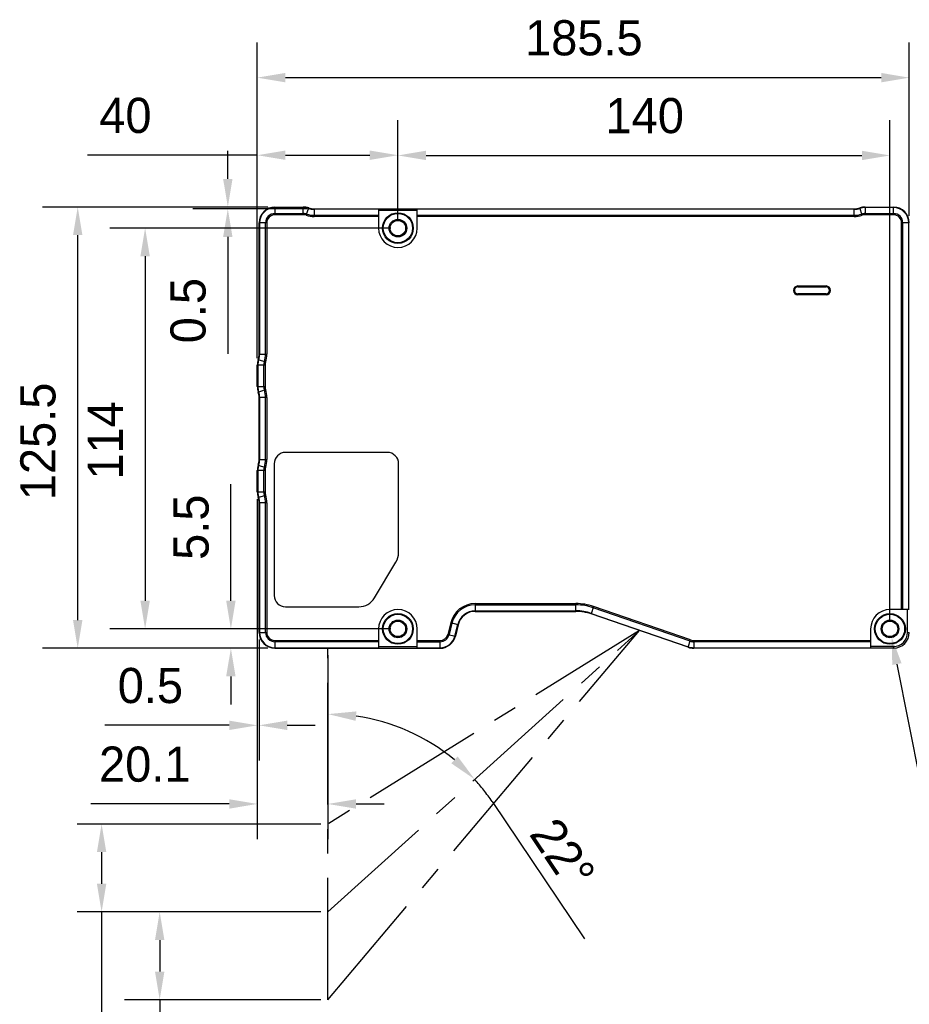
# Model space of a CAD drawing. Header units: millimetres. Extents: x -33 to 127, y 329 to 509.
# Tile 3 of 10: x 27 to 91, y 371 to 441. Entities that reach past the tile are written whole.
import ezdxf

# ---------------------------------------------------------------- set-up
doc = ezdxf.new("R2010")
doc.units = ezdxf.units.MM
doc.header["$LTSCALE"] = 46.255
doc.header["$PDMODE"] = 3
doc.header["$PDSIZE"] = 8
doc.linetypes.add('CENTER', pattern=[0.6, 0.375, -0.075, 0.075, -0.075])
doc.layers.get('0').update_dxf_attribs({"linetype": 'CONTINUOUS'})
doc.layers.get('Defpoints').update_dxf_attribs({"linetype": 'CONTINUOUS'})
for name, color, linetype in [('20_ALL_FEATURES', 7, 'CONTINUOUS'), ('50_ALL_DETAILS', 7, 'CONTINUOUS'), ('51__DRAFT_DIMS', 7, 'CONTINUOUS')]:
    doc.layers.add(name, color=color, linetype=linetype)
doc.styles.get("Standard").update_dxf_attribs({"font": '兰亭黑 GBK.TTF', "height": 2.5})
doc.dimstyles.new('DIMSTYLE_4', dxfattribs={"dimtxt": 3, "dimasz": 2, "dimexe": 2.5, "dimexo": 0.5, "dimgap": 0.75, "dimtad": 1, "dimlfac": 4, "dimdsep": 46, "dimtxsty": 'STANDARD', "dimblk": '_FILLED', "dimblk1": '_FILLED', "dimblk2": '_FILLED', "dimcen": 0.09, "dimclrd": 8, "dimclre": 8, "dimclrt": 256, "dimazin": 2, "dimtp": 0.1, "dimtm": 0.1, "dimtfac": 1, "dimtofl": 0, "dimtmove": 0, "dimatfit": 3, "dimldrblk": '_FILLED', "dimfxl": 1, "dimtolj": 1, "dimarcsym": 0})

# ---------------------------------------------------------------- blocks, each defined once
blk = doc.blocks.new('_FILLED')
at = {"color": 0, "linetype": 'ByBlock'}
blk.add_solid([(0, 0), (-1, 0.167), (-1, -0.167)], dxfattribs=at)
blk = doc.blocks.new('*D14')
at = {"layer": '51__DRAFT_DIMS', "color": 8, "lineweight": -2}
for p, q in [((44.388, 417.16), (44.388, 439.597)), ((90.763, 427.271), (90.763, 439.597)), ((46.388, 437.097), (88.763, 437.097))]:
    blk.add_line(p, q, dxfattribs=at)
at = {"layer": 'Defpoints', "color": 0, "linetype": 'CENTER'}
for p in [(90.763, 437.097), (90.763, 426.771), (44.388, 416.66)]:
    blk.add_point(p, dxfattribs=at)
at = {"layer": '51__DRAFT_DIMS', "color": 8, "linetype": 'ByBlock', "lineweight": -2, "xscale": 2, "yscale": 2, "zscale": 2, "rotation": 180}
blk.add_blockref('_FILLED', (44.388, 437.097), dxfattribs=at)
at = {"layer": '51__DRAFT_DIMS', "color": 8, "linetype": 'ByBlock', "lineweight": -2, "xscale": 2, "yscale": 2, "zscale": 2}
blk.add_blockref('_FILLED', (90.763, 437.097), dxfattribs=at)
at = {"layer": '51__DRAFT_DIMS', "linetype": 'CENTER', "insert": (67.614, 441.181), "char_height": 2.5, "attachment_point": 2, "line_spacing_factor": 0.9}
blk.add_mtext('\\A1;185.5', dxfattribs=at)
blk = doc.blocks.new('*D15')
at = {"layer": '51__DRAFT_DIMS', "color": 8, "lineweight": -2}
for p, q in [((45.138, 427.896), (29.114, 427.896)), ((31.614, 398.521), (31.614, 425.896)), ((45.138, 396.521), (29.114, 396.521))]:
    blk.add_line(p, q, dxfattribs=at)
at = {"layer": 'Defpoints', "color": 0, "linetype": 'CENTER'}
for p in [(31.614, 427.896), (45.638, 427.896), (45.638, 396.521)]:
    blk.add_point(p, dxfattribs=at)
at = {"layer": '51__DRAFT_DIMS', "color": 8, "linetype": 'ByBlock', "lineweight": -2, "xscale": 2, "yscale": 2, "zscale": 2}
for p, rotation in [((31.614, 427.896), 90), ((31.614, 396.521), 270)]:
    blk.add_blockref('_FILLED', p, dxfattribs=dict(at, rotation=rotation))
at = {"layer": '51__DRAFT_DIMS', "linetype": 'CENTER', "insert": (27.531, 411.228), "char_height": 2.5, "attachment_point": 2, "rotation": 90, "line_spacing_factor": 0.9}
blk.add_mtext('\\A1;125.5', dxfattribs=at)
blk = doc.blocks.new('*D16')
at = {"layer": '51__DRAFT_DIMS', "color": 8, "lineweight": -2}
for p, q in [((42.29, 429.896), (42.29, 431.896)), ((45.138, 427.896), (39.79, 427.896)), ((47.933, 427.771), (39.79, 427.771)), ((42.29, 425.771), (42.29, 417.454))]:
    blk.add_line(p, q, dxfattribs=at)
at = {"layer": 'Defpoints', "color": 0, "linetype": 'CENTER'}
for p in [(45.638, 427.896), (42.29, 427.771), (48.433, 427.771)]:
    blk.add_point(p, dxfattribs=at)
at = {"layer": '51__DRAFT_DIMS', "color": 8, "linetype": 'ByBlock', "lineweight": -2, "xscale": 2, "yscale": 2, "zscale": 2}
for p, rotation in [((42.29, 427.896), 270), ((42.29, 427.771), 90)]:
    blk.add_blockref('_FILLED', p, dxfattribs=dict(at, rotation=rotation))
at = {"layer": '51__DRAFT_DIMS', "linetype": 'CENTER', "insert": (38.207, 418.204), "char_height": 2.5, "attachment_point": 1, "rotation": 90, "line_spacing_factor": 0.9}
blk.add_mtext('\\A1;0.5', dxfattribs=at)
blk = doc.blocks.new('*D17')
at = {"layer": '51__DRAFT_DIMS', "color": 8, "lineweight": -2}
for p, q in [((53.888, 426.396), (33.907, 426.396)), ((36.407, 424.396), (36.407, 399.896)), ((53.888, 397.896), (33.907, 397.896))]:
    blk.add_line(p, q, dxfattribs=at)
at = {"layer": 'Defpoints', "color": 0, "linetype": 'CENTER'}
for p in [(54.388, 426.396), (36.407, 397.896), (54.388, 397.896)]:
    blk.add_point(p, dxfattribs=at)
at = {"layer": '51__DRAFT_DIMS', "color": 8, "linetype": 'ByBlock', "lineweight": -2, "xscale": 2, "yscale": 2, "zscale": 2}
for p, rotation in [((36.407, 426.396), 89.99999999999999), ((36.407, 397.896), 270)]:
    blk.add_blockref('_FILLED', p, dxfattribs=dict(at, rotation=rotation))
at = {"layer": '51__DRAFT_DIMS', "linetype": 'CENTER', "insert": (32.324, 411.301), "char_height": 2.5, "attachment_point": 2, "rotation": 90, "line_spacing_factor": 0.9}
blk.add_mtext('\\A1;114', dxfattribs=at)
blk = doc.blocks.new('*D18')
at = {"layer": '51__DRAFT_DIMS', "color": 8, "lineweight": -2}
for p, q in [((42.508, 399.896), (42.508, 408.199)), ((53.888, 397.896), (40.008, 397.896)), ((45.138, 396.521), (40.008, 396.521)), ((42.508, 394.521), (42.508, 392.521))]:
    blk.add_line(p, q, dxfattribs=at)
at = {"layer": 'Defpoints', "color": 0, "linetype": 'CENTER'}
for p in [(42.508, 397.896), (54.388, 397.896), (45.638, 396.521)]:
    blk.add_point(p, dxfattribs=at)
at = {"layer": '51__DRAFT_DIMS', "color": 8, "linetype": 'ByBlock', "lineweight": -2, "xscale": 2, "yscale": 2, "zscale": 2}
for p, rotation in [((42.508, 397.896), 270), ((42.508, 396.521), 90)]:
    blk.add_blockref('_FILLED', p, dxfattribs=dict(at, rotation=rotation))
at = {"layer": '51__DRAFT_DIMS', "linetype": 'CENTER', "insert": (38.424, 407.449), "char_height": 2.5, "attachment_point": 3, "rotation": 90, "line_spacing_factor": 0.9}
blk.add_mtext('\\A1;5.5', dxfattribs=at)
blk = doc.blocks.new('*D19')
at = {"layer": '51__DRAFT_DIMS', "color": 8, "lineweight": -2}
for p, q in [((44.388, 417.16), (44.388, 434.08)), ((54.388, 426.896), (54.388, 434.08)), ((44.388, 431.58), (32.317, 431.58)), ((46.388, 431.58), (52.388, 431.58))]:
    blk.add_line(p, q, dxfattribs=at)
at = {"layer": 'Defpoints', "color": 0, "linetype": 'CENTER'}
for p in [(54.388, 431.58), (54.388, 426.396), (44.388, 416.66)]:
    blk.add_point(p, dxfattribs=at)
at = {"layer": '51__DRAFT_DIMS', "color": 8, "linetype": 'ByBlock', "lineweight": -2, "xscale": 2, "yscale": 2, "zscale": 2, "rotation": 180}
blk.add_blockref('_FILLED', (44.388, 431.58), dxfattribs=at)
at = {"layer": '51__DRAFT_DIMS', "color": 8, "linetype": 'ByBlock', "lineweight": -2, "xscale": 2, "yscale": 2, "zscale": 2}
blk.add_blockref('_FILLED', (54.388, 431.58), dxfattribs=at)
at = {"layer": '51__DRAFT_DIMS', "linetype": 'CENTER', "insert": (35.005, 435.663), "char_height": 2.5, "attachment_point": 2, "line_spacing_factor": 0.9}
blk.add_mtext('\\A1;40', dxfattribs=at)
blk = doc.blocks.new('*D20')
at = {"layer": '51__DRAFT_DIMS', "color": 8, "lineweight": -2}
for p, q in [((54.388, 426.896), (54.388, 434.065)), ((89.388, 398.396), (89.388, 434.065)), ((56.388, 431.565), (87.388, 431.565))]:
    blk.add_line(p, q, dxfattribs=at)
at = {"layer": 'Defpoints', "color": 0, "linetype": 'CENTER'}
for p in [(89.388, 431.565), (54.388, 426.396), (89.388, 397.896)]:
    blk.add_point(p, dxfattribs=at)
at = {"layer": '51__DRAFT_DIMS', "color": 8, "linetype": 'ByBlock', "lineweight": -2, "xscale": 2, "yscale": 2, "zscale": 2, "rotation": 180}
blk.add_blockref('_FILLED', (54.388, 431.565), dxfattribs=at)
at = {"layer": '51__DRAFT_DIMS', "color": 8, "linetype": 'ByBlock', "lineweight": -2, "xscale": 2, "yscale": 2, "zscale": 2}
blk.add_blockref('_FILLED', (89.388, 431.565), dxfattribs=at)
at = {"layer": '51__DRAFT_DIMS', "linetype": 'CENTER', "insert": (71.944, 435.648), "char_height": 2.5, "attachment_point": 2, "line_spacing_factor": 0.9}
blk.add_mtext('\\A1;140', dxfattribs=at)
blk = doc.blocks.new('*D24')
at = {"layer": '51__DRAFT_DIMS', "color": 8, "lineweight": -2}
for p, q in [((44.388, 407.131), (44.388, 388.538)), ((44.513, 397.146), (44.513, 388.538)), ((42.388, 391.038), (33.539, 391.038)), ((46.513, 391.038), (48.513, 391.038))]:
    blk.add_line(p, q, dxfattribs=at)
at = {"layer": 'Defpoints', "color": 0, "linetype": 'CENTER'}
for p in [(44.388, 407.631), (44.513, 397.646), (44.513, 391.038)]:
    blk.add_point(p, dxfattribs=at)
at = {"layer": '51__DRAFT_DIMS', "color": 8, "linetype": 'ByBlock', "lineweight": -2, "xscale": 2, "yscale": 2, "zscale": 2}
blk.add_blockref('_FILLED', (44.388, 391.038), dxfattribs=at)
at = {"layer": '51__DRAFT_DIMS', "color": 8, "linetype": 'ByBlock', "lineweight": -2, "xscale": 2, "yscale": 2, "zscale": 2, "rotation": 180}
blk.add_blockref('_FILLED', (44.513, 391.038), dxfattribs=at)
at = {"layer": '51__DRAFT_DIMS', "linetype": 'CENTER', "insert": (39.106, 395.121), "char_height": 2.5, "attachment_point": 3, "line_spacing_factor": 0.9}
blk.add_mtext('\\A1;0.5', dxfattribs=at)
blk = doc.blocks.new('*D33')
at = {"layer": '51__DRAFT_DIMS', "color": 8, "lineweight": -2}
for p, q in [((44.388, 407.131), (44.388, 382.946)), ((49.413, 396.021), (49.413, 382.946)), ((42.388, 385.446), (32.553, 385.446)), ((51.413, 385.446), (53.413, 385.446))]:
    blk.add_line(p, q, dxfattribs=at)
at = {"layer": 'Defpoints', "color": 0, "linetype": 'CENTER'}
for p in [(44.388, 407.631), (49.413, 396.521), (44.388, 385.446)]:
    blk.add_point(p, dxfattribs=at)
at = {"layer": '51__DRAFT_DIMS', "color": 8, "linetype": 'ByBlock', "lineweight": -2, "xscale": 2, "yscale": 2, "zscale": 2}
blk.add_blockref('_FILLED', (44.388, 385.446), dxfattribs=at)
at = {"layer": '51__DRAFT_DIMS', "color": 8, "linetype": 'ByBlock', "lineweight": -2, "xscale": 2, "yscale": 2, "zscale": 2, "rotation": 180}
blk.add_blockref('_FILLED', (49.413, 385.446), dxfattribs=at)
at = {"layer": '51__DRAFT_DIMS', "linetype": 'CENTER', "insert": (39.638, 389.529), "char_height": 2.5, "attachment_point": 3, "line_spacing_factor": 0.9}
blk.add_mtext('\\A1;20.1', dxfattribs=at)

msp = doc.modelspace()

# ---------------------------------------------------------------- linework, layer by layer
at = {"linetype": 'CENTER', "ltscale": 0.5}
for p, q in [((71.5774, 397.7764), (49.413, 384.0207)), ((49.413, 377.7707), (71.5774, 397.7764)), ((49.413, 371.5207), (71.5774, 397.7764))]:
    msp.add_line(p, q, dxfattribs=at)
at = {"linetype": 'CENTER'}
msp.add_line((71.5774, 397.7764), (71.5774, 397.7764), dxfattribs=at)
at = {"color": 8, "linetype": 'CENTER'}
for p, q in [((89.8815, 395.3939), (93.1464, 378.84)), ((61.0856, 385.619), (67.6557, 375.8475)), ((48.913, 384.0207), (30.8141, 384.0207)), ((33.3141, 382.0207), (33.3141, 379.7707)), ((48.913, 377.7707), (30.8141, 377.7707)), ((33.3141, 377.7707), (33.3141, 364.289)), ((48.913, 377.7707), (34.9447, 377.7707)), ((37.4447, 375.7707), (37.4447, 373.5207)), ((48.913, 371.5207), (34.9447, 371.5207)), ((37.4447, 371.5207), (37.4447, 364.2641))]:
    msp.add_line(p, q, dxfattribs=at)
for start, end in [(50.22335, 81.84626), (33.91587, 42.06961)]:
    msp.add_arc((49.413, 377.7707), 14.0657, start, end, dxfattribs=at)
at = {"layer": '20_ALL_FEATURES'}
for p, q in [((45.638, 427.8957), (45.638, 427.3439)), ((45.638, 427.8957), (47.6523, 427.8957)), ((47.6523, 427.8591), (45.638, 427.8591)), ((47.6523, 427.3439), (47.6523, 427.8957)), ((47.8703, 427.309), (48.0426, 427.8332)), ((87.4058, 427.309), (87.2335, 427.8332)), ((87.6238, 427.8957), (87.6238, 427.3439)), ((87.6238, 427.8957), (89.638, 427.8957)), ((89.638, 427.8591), (87.6238, 427.8591)), ((89.638, 427.3439), (89.638, 427.8957)), ((45.638, 427.4323), (47.6523, 427.4323)), ((47.6523, 427.3439), (45.638, 427.3439)), ((48.4329, 427.7707), (48.4329, 427.2189)), ((48.4329, 427.7707), (86.8432, 427.7707)), ((53.013, 427.7341), (48.4329, 427.7341)), ((48.4329, 427.3073), (53.013, 427.3073)), ((53.013, 427.2189), (48.4329, 427.2189)), ((53.013, 427.7707), (53.013, 426.3957)), ((55.763, 427.6457), (53.013, 427.6457)), ((55.763, 426.3957), (55.763, 427.7707)), ((86.8432, 427.7341), (55.763, 427.7341)), ((55.763, 427.3073), (86.8432, 427.3073)), ((86.8432, 427.2189), (55.763, 427.2189)), ((86.8432, 427.2189), (86.8432, 427.7707)), ((87.6238, 427.4323), (89.638, 427.4323)), ((89.638, 427.3439), (87.6238, 427.3439)), ((44.513, 417.4405), (44.513, 426.7707)), ((45.0648, 426.7707), (44.513, 426.7707)), ((44.5497, 426.7707), (44.5497, 417.4405)), ((44.9764, 417.4405), (44.9764, 426.7707)), ((45.0648, 426.7707), (45.0648, 417.4405)), ((90.2113, 399.2707), (90.2113, 426.7707)), ((90.763, 426.7707), (90.2113, 426.7707)), ((90.2997, 399.2707), (90.2997, 426.7707)), ((90.7264, 399.2707), (90.7264, 426.7707)), ((82.838, 422.2805), (82.838, 422.2207)), ((82.838, 422.2805), (84.838, 422.2805)), ((82.838, 422.2292), (84.838, 422.2292)), ((82.838, 422.2207), (84.838, 422.2207)), ((84.838, 422.2805), (84.838, 422.2292)), ((84.838, 422.2292), (84.838, 422.2207)), ((82.838, 421.7122), (82.838, 421.7207)), ((84.838, 421.7207), (82.838, 421.7207)), ((82.838, 421.6609), (82.838, 421.7122)), ((84.838, 421.7122), (82.838, 421.7122)), ((84.838, 421.6609), (82.838, 421.6609)), ((84.838, 421.6609), (84.838, 421.7207)), ((44.513, 417.4405), (45.0648, 417.4405)), ((44.388, 415.1314), (44.388, 416.6599)), ((44.9398, 416.6599), (44.388, 416.6599)), ((44.4247, 416.6599), (44.4247, 415.1314)), ((44.4505, 417.0502), (44.9747, 416.8779)), ((44.8514, 415.1314), (44.8514, 416.6599)), ((44.9398, 416.6599), (44.9398, 415.1314)), ((44.388, 415.1314), (44.9398, 415.1314)), ((44.4505, 414.7411), (44.9747, 414.9134)), ((44.513, 409.9405), (44.513, 414.3508)), ((45.0648, 414.3508), (44.513, 414.3508)), ((44.5497, 414.3508), (44.5497, 409.9405)), ((44.9764, 409.9405), (44.9764, 414.3508)), ((45.0648, 414.3508), (45.0648, 409.9405)), ((53.638, 410.4457), (46.388, 410.4457)), ((44.513, 409.9405), (45.0648, 409.9405)), ((45.588, 409.6457), (45.588, 400.2707)), ((54.438, 403.3087), (54.438, 409.6457)), ((44.388, 407.6314), (44.388, 409.1599)), ((44.9398, 409.1599), (44.388, 409.1599)), ((44.4247, 409.1599), (44.4247, 407.6314)), ((44.4505, 409.5502), (44.9747, 409.3779)), ((44.8514, 407.6314), (44.8514, 409.1599)), ((44.9398, 409.1599), (44.9398, 407.6314)), ((44.388, 407.6314), (44.9398, 407.6314)), ((44.4505, 407.2411), (44.9747, 407.4134)), ((44.513, 397.6457), (44.513, 406.8508)), ((45.0648, 406.8508), (44.513, 406.8508)), ((44.5497, 406.8508), (44.5497, 397.6457)), ((44.9764, 397.6457), (44.9764, 406.8508)), ((45.0648, 406.8508), (45.0648, 397.6457)), ((52.7274, 400.1011), (54.2524, 402.6392)), ((46.388, 399.4707), (51.613, 399.4707)), ((59.8906, 399.6959), (59.8906, 399.1441)), ((59.8906, 399.6959), (67.053, 399.6959)), ((59.8906, 399.6075), (67.053, 399.6075)), ((59.8906, 399.1807), (67.053, 399.1807)), ((59.8906, 399.1441), (67.053, 399.1441)), ((67.053, 399.1441), (67.053, 399.6959)), ((68.3071, 399.486), (68.1274, 398.9643)), ((75.1773, 397.0269), (68.2783, 399.4025)), ((75.2061, 397.1105), (68.3071, 399.486)), ((90.763, 399.2707), (89.388, 399.2707)), ((90.638, 397.6457), (90.638, 399.2707)), ((75.0265, 396.5888), (68.1274, 398.9643)), ((68.1393, 398.9989), (75.0384, 396.6234)), ((53.013, 397.8957), (53.013, 396.5207)), ((55.763, 396.5207), (55.763, 397.8957)), ((58.1416, 398.3269), (57.939, 397.508)), ((58.2274, 398.3057), (58.0248, 397.4867)), ((58.6772, 398.1944), (58.1416, 398.3269)), ((58.439, 397.3842), (58.6417, 398.2032)), ((58.6772, 398.1944), (58.4746, 397.3754)), ((88.013, 397.8957), (88.013, 396.5207)), ((44.513, 397.6457), (45.0648, 397.6457)), ((45.638, 397.0725), (45.638, 396.5207)), ((45.638, 397.0725), (53.013, 397.0725)), ((55.763, 397.0725), (57.3825, 397.0725)), ((57.3825, 396.5207), (57.3825, 397.0725)), ((57.939, 397.508), (58.4746, 397.3754)), ((75.0265, 396.5888), (75.2061, 397.1105)), ((75.4334, 397.0725), (75.4334, 396.5207)), ((75.4334, 397.0725), (88.013, 397.0725)), ((90.638, 397.6457), (90.763, 397.6457)), ((53.013, 396.9841), (45.638, 396.9841)), ((45.638, 396.5573), (53.013, 396.5573)), ((45.638, 396.5207), (57.3825, 396.5207)), ((53.013, 396.6457), (55.763, 396.6457)), ((55.763, 396.9841), (57.3825, 396.9841)), ((55.763, 396.5573), (57.3825, 396.5573)), ((88.013, 396.9841), (75.4334, 396.9841)), ((75.4334, 396.5573), (88.013, 396.5573)), ((89.638, 396.5207), (75.4334, 396.5207)), ((89.638, 396.6457), (88.013, 396.6457)), ((89.638, 396.6457), (89.638, 396.5207))]:
    msp.add_line(p, q, dxfattribs=at)
for centre, radius in [((54.388, 426.3957), 1.095), ((54.388, 426.3957), 1.0426), ((54.388, 426.3957), 0.6264), ((54.388, 426.3957), 0.55), ((54.388, 397.8957), 1.095), ((54.388, 397.8957), 1.0426), ((54.388, 397.8957), 0.6264), ((54.388, 397.8957), 0.55), ((89.388, 397.8957), 1.095), ((89.388, 397.8957), 1.0426), ((89.388, 397.8957), 0.6264), ((89.388, 397.8957), 0.55)]:
    msp.add_circle(centre, radius, dxfattribs=at)
for centre, radius, start, end in [((45.638, 426.7707), 1.125, 90, 180), ((45.638, 426.7707), 1.0884, 90, 180), ((47.6523, 426.6457), 1.25, 71.805128, 90), ((47.6523, 426.6457), 1.2134, 71.805128, 90), ((48.4329, 429.0207), 1.25, 251.805128, 270), ((86.8432, 429.0207), 1.25, 270, 288.194872), ((87.6238, 426.6457), 1.25, 90, 108.194872), ((87.6238, 426.6457), 1.2134, 90, 108.194872), ((89.638, 426.7707), 1.125, 0, 90), ((89.638, 426.7707), 1.0884, 0, 90), ((45.638, 426.7707), 0.6616, 90, 180), ((45.638, 426.7707), 0.5732, 90, 180), ((47.6523, 426.6457), 0.7866, 71.805128, 90), ((47.6523, 426.6457), 0.6982, 71.805128, 90), ((48.4329, 429.0207), 1.8018, 251.805128, 270), ((48.4329, 429.0207), 1.7134, 251.805128, 270), ((48.4329, 429.0207), 1.2866, 251.805128, 270), ((86.8432, 429.0207), 1.2866, 270, 288.194872), ((86.8432, 429.0207), 1.7134, 270, 288.194872), ((86.8432, 429.0207), 1.8018, 270, 288.194872), ((87.6238, 426.6457), 0.7866, 90, 108.194872), ((87.6238, 426.6457), 0.6982, 90, 108.194872), ((89.638, 426.7707), 0.6616, 0, 90), ((89.638, 426.7707), 0.5732, 0, 90), ((54.388, 426.3957), 1.375, 180, 0), ((82.838, 421.9707), 0.3098, 90.000001, 269.99998), ((82.838, 421.9707), 0.2585, 90, 270.000013), ((82.838, 421.9707), 0.25, 90, 270), ((84.838, 421.9707), 0.3098, 270.000001, 89.99998), ((84.838, 421.9707), 0.2585, 270, 90.00001), ((84.838, 421.9707), 0.25, 270, 90), ((43.263, 417.4405), 1.25, 341.805128, 0), ((43.263, 417.4405), 1.2866, 341.805128, 0), ((43.263, 417.4405), 1.7134, 341.805128, 0), ((43.263, 417.4405), 1.8018, 341.805128, 0), ((45.638, 416.6599), 1.25, 161.805128, 180), ((45.638, 416.6599), 1.2134, 161.805128, 180), ((45.638, 416.6599), 0.7866, 161.805128, 180), ((45.638, 416.6599), 0.6982, 161.805128, 180), ((45.638, 415.1314), 1.25, 180, 198.194872), ((45.638, 415.1314), 1.2134, 180, 198.194872), ((43.263, 414.3508), 1.25, 0, 18.194872), ((43.263, 414.3508), 1.2866, 0, 18.194872), ((45.638, 415.1314), 0.7866, 180, 198.194872), ((43.263, 414.3508), 1.7134, 0, 18.194872), ((45.638, 415.1314), 0.6982, 180, 198.194872), ((43.263, 414.3508), 1.8018, 0, 18.194872), ((46.388, 409.6457), 0.8, 90, 180), ((53.638, 409.6457), 0.8, 0, 90), ((43.263, 409.9405), 1.25, 341.805128, 0), ((43.263, 409.9405), 1.2866, 341.805128, 0), ((43.263, 409.9405), 1.7134, 341.805128, 0), ((43.263, 409.9405), 1.8018, 341.805128, 0), ((45.638, 409.1599), 1.25, 161.805128, 180), ((45.638, 409.1599), 1.2134, 161.805128, 180), ((45.638, 409.1599), 0.7866, 161.805128, 180), ((45.638, 409.1599), 0.6982, 161.805128, 180), ((45.638, 407.6314), 1.25, 180, 198.194872), ((45.638, 407.6314), 1.2134, 180, 198.194872), ((45.638, 407.6314), 0.7866, 180, 198.194872), ((45.638, 407.6314), 0.6982, 180, 198.194872), ((43.263, 406.8508), 1.25, 0, 18.194872), ((43.263, 406.8508), 1.2866, 0, 18.194872), ((43.263, 406.8508), 1.7134, 0, 18.194872), ((43.263, 406.8508), 1.8018, 0, 18.194872), ((53.138, 403.3087), 1.3, 329, 0), ((46.388, 400.2707), 0.8, 180, 270), ((51.613, 400.7707), 1.3, 270, 329), ((54.388, 397.8957), 1.375, 0, 180), ((59.8906, 397.8941), 1.8018, 90, 166.1), ((59.8906, 397.8941), 1.7134, 90, 166.1), ((59.8906, 397.8941), 1.2866, 90, 166.1), ((59.8906, 397.8941), 1.25, 90, 166.1), ((67.053, 395.8441), 3.8518, 71, 90.000015), ((67.053, 395.8441), 3.7634, 71, 90), ((67.053, 395.8441), 3.3366, 71, 90), ((67.053, 395.8441), 3.3, 71, 90), ((89.388, 397.8957), 1.375, 90, 180), ((45.638, 397.6457), 1.125, 180, 270), ((45.638, 397.6457), 1.0884, 180, 270), ((45.638, 397.6457), 0.6616, 180, 270), ((45.638, 397.6457), 0.5732, 180, 270), ((57.3825, 397.6457), 0.5732, 270, 346.1), ((57.3825, 397.6457), 0.6616, 270, 346.1), ((57.3825, 397.6457), 1.0884, 270, 346.1), ((57.3825, 397.6457), 1.125, 270, 346.1), ((75.4334, 397.7707), 0.7866, 251, 270), ((75.4334, 397.7707), 0.6982, 251, 270), ((89.638, 397.6457), 1.125, 270, 0), ((89.638, 397.6457), 1, 270.000003, 359.999992), ((75.4334, 397.7707), 1.25, 251, 270), ((75.4334, 397.7707), 1.2134, 251, 270)]:
    msp.add_arc(centre, radius, start, end, dxfattribs=at)
at = {"layer": '50_ALL_DETAILS', "color": 7, "linetype": 'CENTER', "ltscale": 0.5}
msp.add_line((49.413, 371.5207), (49.413, 396.5207), dxfattribs=at)

# ---------------------------------------------------------------- block references
at = {"color": 8, "linetype": 'CENTER', "xscale": 2, "yscale": 2, "zscale": 2}
for p, rotation in [((89.4945, 397.3561), 101.1573666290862), ((49.413, 391.8364), 175.9231300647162), ((59.8545, 387.1952), 316.1464798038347), ((33.3141, 384.0207), 90), ((33.3141, 377.7707), 270), ((37.4447, 377.7707), 90), ((37.4447, 371.5207), 270)]:
    msp.add_blockref('_FILLED', p, dxfattribs=dict(at, rotation=rotation))

# ---------------------------------------------------------------- texts
at = {"linetype": 'CENTER', "insert": (66.1173, 381.9077), "char_height": 2.5, "attachment_point": 5, "rotation": 303.91587}
msp.add_mtext('\\A1;22%%d', dxfattribs=at)

# ---------------------------------------------------------------- dimensions: what is measured, and where the dimension line sits
at = {"layer": '51__DRAFT_DIMS', "color": 4}
for base, p1, p2, picture, middle in [((90.763, 437.0972), (44.388, 416.6599), (90.763, 426.7707), '*D14', (67.6136, 437.0972)), ((54.388, 431.5797), (44.388, 416.6599), (54.388, 426.3957), '*D19', (35.0045, 431.5797)), ((89.388, 431.565), (54.388, 426.3957), (89.388, 397.8957), '*D20', (71.9437, 431.565)), ((44.513, 391.0381), (44.388, 407.6314), (44.513, 397.6457), '*D24', (36.6978, 391.0381))]:
    dim = msp.add_linear_dim(base=base, p1=p1, p2=p2, dimstyle='DIMSTYLE_4', override={"dimtxsty": 'STANDARD'}, dxfattribs=at)
    dim.commit()
    dim.dimension.update_dxf_attribs({"geometry": picture, "text_midpoint": middle, "dimtype": 160})
for base, p1, p2, angle, picture, middle in [((42.2899, 427.7707), (45.638, 427.8957), (48.4329, 427.7707), 270, '*D16', (42.2899, 420.6123)), ((31.614, 427.8957), (45.638, 396.5207), (45.638, 427.8957), 90, '*D15', (31.614, 411.2279)), ((36.4073, 397.8957), (54.388, 426.3957), (54.388, 397.8957), 270, '*D17', (36.4073, 411.3006)), ((44.388, 385.4459), (49.413, 396.5207), (44.388, 407.6314), 180, '*D33', (36.4705, 385.4459)), ((42.5078, 397.8957), (45.638, 396.5207), (54.388, 397.8957), 90, '*D18', (42.5078, 405.0475))]:
    dim = msp.add_linear_dim(base=base, p1=p1, p2=p2, angle=angle, dimstyle='DIMSTYLE_4', override={"dimtxsty": 'STANDARD'}, dxfattribs=at)
    dim.commit()
    dim.dimension.update_dxf_attribs({"geometry": picture, "text_midpoint": middle, "dimtype": 160})

doc.saveas('drawing.dxf')
